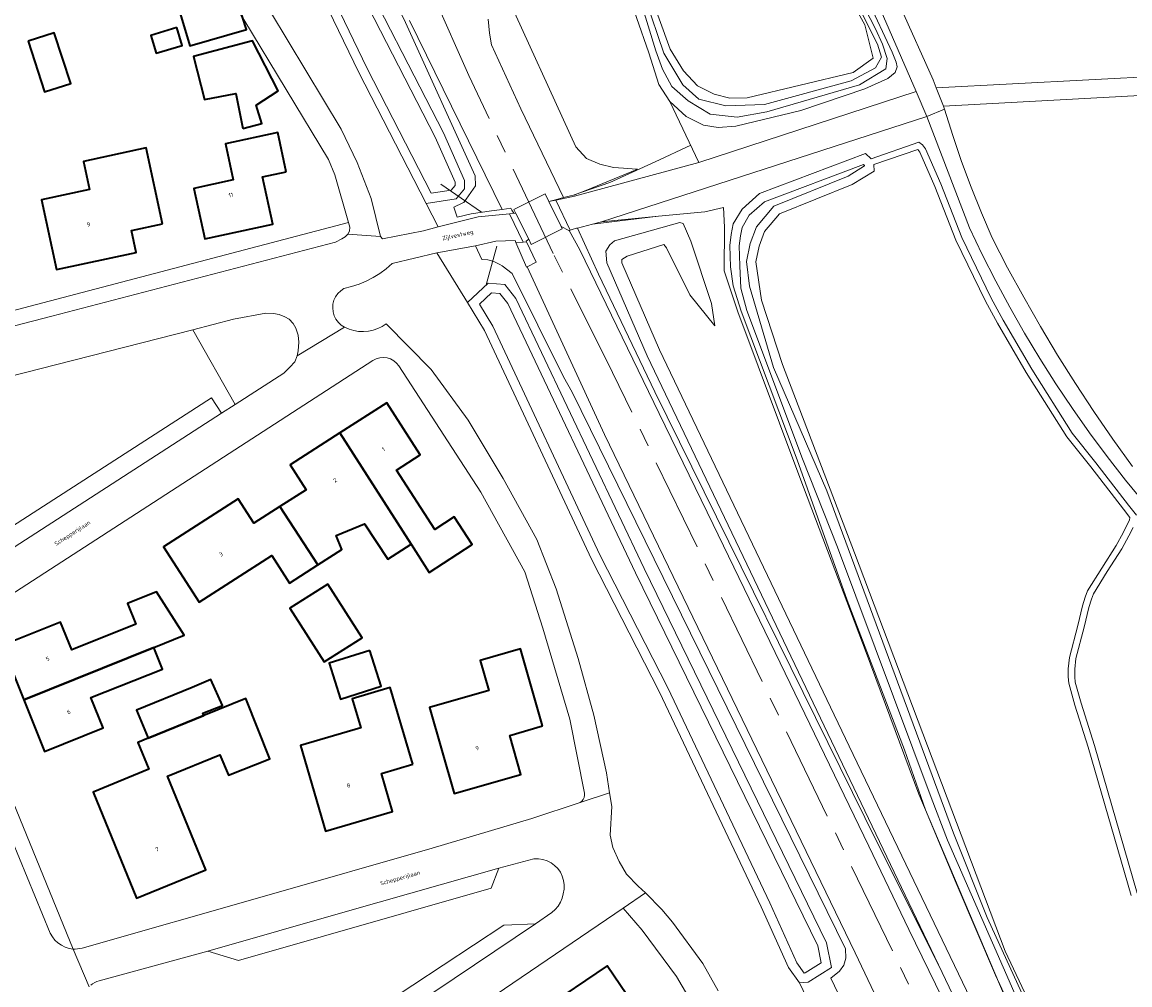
# Model space of a CAD drawing. Header units: metres. Extents: x 229229 to 231729, y 593167 to 595667.
# Tile 139 of 256: x 230529 to 230647, y 593843 to 593946. Entities that reach past the tile are written whole.
import ezdxf
from ezdxf.enums import TextEntityAlignment as Align

# ---------------------------------------------------------------- set-up
doc = ezdxf.new("R2010")
doc.units = ezdxf.units.M
doc.linetypes.add('AM-AS', pattern=[16, 10, -2, 2, -2])
for name, color, linetype, lineweight in [('B-WE-AM-AS_SPOOR-G', 10, 'AM-AS', 18), ('B-WE-GR-GRAS-GV', 60, 'Continuous', 13), ('B-WE-GR-GROENVOORZIENING-GV', 80, 'Continuous', 18), ('B-WE-GW-TALUD_KRUIN-G', 90, 'Continuous', 18), ('B-WE-IE-TERREINAFSCHEIDING_KUNSTMATIG_HEKWERK-G', 20, 'IE-TERREINAFSCHEIDING-KUNSTMATIG', 18), ('B-WE-OG-BEBOUWING-GV', 7, 'Continuous', 35), ('B-WE-OG-BEBOUWING-T18', 10, 'Continuous', 18), ('B-WE-OG-BEBOUWING_SCHUUR-GV', 7, 'Continuous', 35), ('B-WE-OG-TERREIN_ERF-GV', 7, 'Continuous', 18), ('B-WE-OG-TOPOGRAFIE-T18', 10, 'Continuous', 18), ('B-WE-OG-WATER-GV', 130, 'Continuous', 18), ('B-WE-OG-WATER_SLOOT-GV', 120, 'Continuous', 18), ('B-WE-VH-VERHARDING_GESLOTEN-GV', 252, 'Continuous', 18), ('B-WE-VH-VERHARDING_HALFVERHARDING-GV', 252, 'Continuous', 18), ('B-WE-VH-VERHARDING_OPEN-GV', 252, 'Continuous', 18)]:
    doc.layers.add(name, color=color, linetype=linetype, lineweight=lineweight)
doc.styles.add('NLCS-ISO-M250-T18', font='NLCS-ISO.ttf', dxfattribs={"height": 0.45})
doc.linetypes.add('IE-TERREINAFSCHEIDING-KUNSTMATIG', pattern='A,4,[82,NLCS.SHX,S=0.75,R=90,X=0,Y=0],4,-2', length=10)

msp = doc.modelspace()

# ---------------------------------------------------------------- linework, layer by layer
at = {"layer": 'B-WE-AM-AS_SPOOR-G'}
msp.add_lwpolyline([(230951.44, 593166.818), (230810.226, 593458.066), (230592.127, 593908.8), (230585.772, 593921.529), (230576.722, 593940.573), (230569.244, 593957.571), (230567.217, 593962.522), (230565.577, 593966.849), (230558.025, 593987.803)], dxfattribs=at)
at = {"layer": 'B-WE-GR-GRAS-GV'}
for points in [[(230561.135, 593964.259), (230569.95, 593946.252), (230577.408, 593929.855), (230577.44, 593928.758), (230576.209, 593927.004), (230576.086, 593926.948), (230575.117, 593926.503), (230575.475, 593925.439), (230576.984, 593925.788), (230579.147, 593926.085), (230580.314, 593926.245), (230570.387, 593946.466)], [(230578.812, 593946.599), (230578.956, 593945.107), (230579.174, 593943.853), (230582.319, 593937.028), (230586.869, 593927.513), (230588.066, 593927.827), (230589.866, 593928.534), (230594.104, 593930.27), (230594.793, 593930.552), (230594.687, 593930.559), (230593.298, 593930.653), (230592.236, 593930.725), (230590.754, 593931.106), (230589.338, 593931.716), (230588.178, 593932.954), (230580.3, 593950.253)], [(230691.251, 593940.745), (230627.55, 593937.297), (230627.642, 593936.984), (230628.519, 593934.176), (230629.469, 593931.392), (230630.492, 593928.633), (230631.586, 593925.902), (230632.752, 593923.201), (230634.401, 593920.009), (230636.117, 593916.853), (230637.899, 593913.734), (230639.746, 593910.653), (230641.658, 593907.611), (230643.633, 593904.611), (230645.671, 593901.652), (230647.771, 593898.738)], [(230641.449, 593826.354), (230633.109, 593844.311), (230633.105, 593844.321), (230628.905, 593854.147), (230625.597, 593862.001), (230624.884, 593863.695), (230619.271, 593878.835), (230612.144, 593897.565), (230605.533, 593915.284), (230604.065, 593919.669), (230604.094, 593924.37), (230603.984, 593926.461), (230602.01, 593925.993), (230597.035, 593925.529), (230590.935, 593924.91), (230589.965, 593924.685), (230588.357, 593924.257), (230590.616, 593919.315), (230596.658, 593906.726), (230620.422, 593858.506), (230626.985, 593845.404), (230595.834, 593910.6), (230591.506, 593920.545), (230591.39, 593921.779), (230591.833, 593922.445), (230592.327, 593922.892), (230599.319, 593924.856), (230599.691, 593924.731), (230600.51, 593922.87), (230602.721, 593916.177), (230603.077, 593913.778), (230600.404, 593917.113), (230597.892, 593922.135), (230597.619, 593922.502), (230593.691, 593921.259), (230593.12, 593920.9), (230593.112, 593920.536), (230597.15, 593911.239), (230617.447, 593868.821), (230633.455, 593835.467)], [(230666.596, 593765.96), (230644.807, 593812.611), (230633.455, 593835.467), (230617.447, 593868.821), (230597.15, 593911.239), (230593.112, 593920.536), (230593.12, 593920.9), (230593.691, 593921.259), (230597.619, 593922.502), (230597.892, 593922.135), (230600.404, 593917.113), (230603.077, 593913.778), (230602.721, 593916.177), (230600.51, 593922.87), (230599.691, 593924.731), (230599.319, 593924.856), (230592.327, 593922.892), (230591.833, 593922.445), (230591.39, 593921.779), (230591.506, 593920.545), (230595.834, 593910.6), (230626.985, 593845.404), (230681.976, 593730.313)], [(230681.976, 593730.313), (230626.985, 593845.404), (230620.422, 593858.506), (230596.658, 593906.726), (230590.616, 593919.315), (230588.357, 593924.257), (230588.275, 593924.235), (230587.779, 593924.103), (230587.565, 593924.02), (230587.481, 593923.988), (230588.601, 593921.935), (230597.1, 593904.408), (230602.875, 593892.528), (230610.07, 593877.717), (230619.554, 593858.104), (230623.837, 593849.217), (230628.813, 593838.954), (230635.954, 593824.052), (230644.115, 593807.311), (230655.179, 593784.426)], [(230621.489, 593839.487), (230618.075, 593846.689), (230591.251, 593902.155), (230582.976, 593920.115), (230582.913, 593920.083), (230581.78, 593922.699), (230581.684, 593922.92), (230579.619, 593922.852), (230577.458, 593922.367), (230578.143, 593920.905), (230578.786, 593920.872), (230579.427, 593920.675), (230580.046, 593920.355), (230580.315, 593920.216), (230581.367, 593919.379), (230586.852, 593908.352), (230587.798, 593906.697), (230617.063, 593847.131), (230617.082, 593846.147), (230616.884, 593845.391), (230616.419, 593844.732), (230615.46, 593844.01), (230618.535, 593837.559)]]:
    msp.add_lwpolyline(points, dxfattribs=at)
at = {"layer": 'B-WE-GR-GROENVOORZIENING-GV'}
for points in [[(230553.824, 593973.727), (230574.035, 593934.433), (230576.286, 593929.354), (230576.261, 593928.44), (230575.368, 593927.382), (230572.154, 593926.889), (230573.445, 593924.372), (230577.728, 593925.469), (230581.103, 593925.789), (230581.548, 593925.841), (230581.342, 593926.184), (230581.23, 593926.371), (230580.314, 593926.245), (230579.147, 593926.085), (230576.984, 593925.788), (230575.475, 593925.439), (230575.117, 593926.503), (230576.086, 593926.948), (230576.209, 593927.004), (230577.44, 593928.758), (230577.408, 593929.855), (230569.95, 593946.252), (230561.135, 593964.259)], [(230622.965, 593947.822), (230626.414, 593940.125), (230626.753, 593939.275), (230700.279, 593943.115), (230700.274, 593945.638), (230701.918, 593945.607), (230704.635, 593945.55), (230704.708, 593950.815)], [(230580.3, 593950.253), (230588.178, 593932.954), (230589.338, 593931.716), (230590.754, 593931.106), (230592.236, 593930.725), (230593.298, 593930.653), (230594.687, 593930.559), (230594.793, 593930.552), (230594.104, 593930.27), (230589.866, 593928.534), (230588.066, 593927.827), (230586.869, 593927.513), (230586.027, 593927.285), (230585.311, 593927.091), (230586.038, 593927.247), (230588.031, 593927.675), (230601.363, 593931.286), (230598.251, 593937.812), (230597.086, 593939.632), (230595.987, 593942.997), (230593.356, 593950.617)], [(230649.029, 593894.835), (230647.011, 593897.295), (230645.054, 593899.802), (230643.158, 593902.357), (230641.325, 593904.957), (230639.554, 593907.6), (230637.849, 593910.285), (230636.208, 593913.011), (230634.635, 593915.776), (230633.128, 593918.578), (230631.69, 593921.415), (230630.321, 593924.287), (230625.736, 593936.187), (230590.935, 593924.91), (230597.035, 593925.529), (230602.01, 593925.993), (230603.984, 593926.461), (230604.094, 593924.37), (230604.065, 593919.669), (230605.533, 593915.284), (230612.144, 593897.565), (230619.271, 593878.835), (230624.884, 593863.695), (230625.597, 593862.001), (230623.359, 593868.442), (230617.234, 593884.435), (230611.871, 593899.449), (230605.872, 593915.381), (230605.019, 593918.089), (230604.747, 593920.122), (230604.675, 593922.383), (230604.806, 593923.577), (230605.032, 593924.693), (230605.972, 593926.273), (230607.842, 593927.944), (230619.204, 593932.223), (230619.777, 593931.682), (230624.909, 593933.438), (230625.281, 593933.177), (230625.619, 593932.749), (230627.253, 593928.986), (230629.499, 593923.254), (230632.636, 593916.762), (230633.932, 593914.414), (230636.974, 593909.167), (230641.314, 593902.321), (230643.852, 593899.133), (230647.347, 593894.589), (230648.174, 593893.528)], [(230647.61, 593852.852), (230643.03, 593868.694), (230641.586, 593873.22), (230640.932, 593875.556), (230640.894, 593876.226), (230640.879, 593877.082), (230641.013, 593878.319), (230641.912, 593881.734), (230642.423, 593883.822), (230642.704, 593884.759), (230642.96, 593885.428), (230644.469, 593887.872), (230646.013, 593890.297), (230646.757, 593891.647), (230647.198, 593892.547), (230647.452, 593892.983), (230647.464, 593893.3), (230646.793, 593894.161), (230643.3, 593898.701), (230640.742, 593901.915), (230636.376, 593908.803), (230633.322, 593914.07), (230632.014, 593916.44), (230628.857, 593922.974), (230626.605, 593928.718), (230625.013, 593932.387), (230624.798, 593932.66), (230620.081, 593931.046), (230620.112, 593930.361), (230617.771, 593928.929), (230609.969, 593925.766), (230608.393, 593923.873), (230607.819, 593922.315), (230607.458, 593920.658), (230608.063, 593916.545), (230610.287, 593909.67), (230618.022, 593889.52), (230634.146, 593846.883), (230683.904, 593741.366)], [(230618.535, 593837.559), (230615.46, 593844.01), (230616.419, 593844.732), (230616.884, 593845.391), (230617.082, 593846.147), (230617.063, 593847.131), (230587.798, 593906.697), (230586.852, 593908.352), (230581.367, 593919.379), (230580.315, 593920.216), (230580.046, 593920.355), (230579.427, 593920.675), (230578.786, 593920.872), (230578.143, 593920.905), (230577.458, 593922.367), (230573.314, 593921.599), (230576.579, 593916.299), (230578.788, 593918.348), (230580.572, 593918.226), (230581.782, 593916.709), (230595.489, 593887.812), (230615.027, 593847.785), (230615.544, 593845.15), (230613.06, 593843.568), (230612.137, 593843.505), (230616.194, 593834.99)], [(230616.194, 593834.99), (230612.137, 593843.505), (230610.96, 593845.133), (230608.034, 593851.618), (230597.124, 593874.601), (230589.865, 593888.838), (230578.427, 593913.299), (230576.579, 593916.299), (230573.314, 593921.599), (230568.524, 593920.463), (230567.894, 593919.907), (230567.221, 593919.404), (230566.508, 593918.958), (230565.762, 593918.572), (230564.986, 593918.248), (230564.187, 593917.989), (230563.369, 593917.796), (230563.021, 593917.557), (230562.722, 593917.261), (230562.48, 593916.915), (230562.303, 593916.532), (230562.198, 593916.124), (230562.167, 593915.704), (230562.211, 593915.284), (230562.33, 593914.88), (230562.519, 593914.502), (230562.772, 593914.165), (230563.081, 593913.878), (230563.436, 593913.651), (230563.915, 593913.438), (230564.417, 593913.286), (230564.935, 593913.197), (230565.459, 593913.174), (230565.982, 593913.216), (230566.495, 593913.323), (230566.992, 593913.493), (230567.463, 593913.724), (230567.902, 593914.011), (230572.72, 593909.137), (230576.674, 593903.696), (230580.413, 593897.458), (230583.996, 593890.934), (230586.093, 593885.661), (230588.451, 593878.197), (230590.128, 593872.117), (230591.481, 593865.957), (230591.806, 593863.821), (230592.029, 593862.35), (230591.876, 593859.311), (230592.158, 593857.992), (230592.808, 593856.483), (230593.614, 593855.129), (230594.867, 593853.839), (230595.65, 593853.109), (230597.392, 593851.329), (230598.519, 593849.986), (230601.767, 593845.562), (230603.419, 593842.632)], [(230647.816, 593892.217), (230647.379, 593891.323), (230646.615, 593889.939), (230645.063, 593887.5), (230643.59, 593885.116), (230643.368, 593884.533), (230643.099, 593883.638), (230642.59, 593881.562), (230641.703, 593878.191), (230641.579, 593877.05), (230641.594, 593876.252), (230641.626, 593875.672), (230642.256, 593873.42), (230643.7, 593868.898), (230648.276, 593853.07)], [(230557.761, 593834.696), (230580.483, 593849.658), (230583.883, 593849.795), (230585.616, 593851.005), (230585.978, 593851.328), (230586.288, 593851.7), (230586.54, 593852.114), (230586.728, 593852.561), (230586.848, 593853.031), (230586.935, 593853.499), (230586.946, 593853.976), (230586.88, 593854.448), (230586.74, 593854.903), (230586.529, 593855.33), (230586.252, 593855.718), (230585.917, 593856.056), (230585.532, 593856.336), (230585.107, 593856.551), (230584.653, 593856.696), (230584.181, 593856.766), (230583.705, 593856.759), (230579.949, 593855.752), (230579.112, 593853.64), (230552.086, 593845.89), (230548.821, 593846.881), (230537.161, 593843.722), (230536.922, 593843.635), (230536.694, 593843.523), (230536.479, 593843.387), (230536.279, 593843.229)]]:
    msp.add_lwpolyline(points, dxfattribs=at)
for points in [[(230591.601, 593960.608), (230594.625, 593953.561), (230598.284, 593943.4), (230599.7, 593941.097), (230601.219, 593939.473), (230602.986, 593938.577), (230604.654, 593938.147), (230606.511, 593938.196), (230617.861, 593940.913), (230620.02, 593942.434), (230619.103, 593945.988), (230613.68, 593955.808), (230610.658, 593956.887), (230608.427, 593957.564), (230604.225, 593959.568), (230600.683, 593961.534), (230598.624, 593962.24), (230596.847, 593962.276), (230593.832, 593961.536)], [(230601.363, 593931.286), (230624.624, 593938.866), (230621.116, 593946.883), (230616.766, 593956.381), (230615.608, 593956.166), (230619.445, 593948.695), (230622.057, 593943.08), (230622.47, 593942.004), (230622.59, 593941.514), (230622.363, 593940.902), (230621.565, 593940.251), (230619.108, 593939.147), (230612.267, 593936.843), (230605.301, 593935.148), (230603.425, 593935.003), (230601.855, 593935.25), (230600.008, 593936.207), (230598.251, 593937.812)], [(230551.726, 593905.382), (230556.943, 593908.743), (230557.566, 593909.374), (230558.106, 593909.954), (230558.366, 593910.57), (230558.476, 593911.122), (230558.55, 593912.058), (230558.476, 593912.787), (230558.231, 593913.558), (230557.934, 593914.044), (230557.496, 593914.495), (230557.039, 593914.759), (230556.446, 593915.001), (230555.84, 593915.128), (230555.016, 593915.15), (230551.558, 593914.495), (230547.189, 593913.372)], [(230513.507, 593904.882), (230513.717, 593903.312), (230513.222, 593903.18), (230512.715, 593902.974), (230512.356, 593902.734), (230512.184, 593902.446), (230512.141, 593902.104), (230512.195, 593901.676), (230512.324, 593901.297), (230512.481, 593900.943), (230519.181, 593884.57), (230525.104, 593888.236), (230524.039, 593889.889), (230549.194, 593906.091), (230550.259, 593904.437), (230551.726, 593905.382), (230547.189, 593913.372), (230534.474, 593910.104), (230514.854, 593905.138)]]:
    msp.add_lwpolyline(points, close=True, dxfattribs=at)
at = {"layer": 'B-WE-GW-TALUD_KRUIN-G'}
msp.add_lwpolyline([(230603.077, 593913.778), (230602.721, 593916.177), (230600.51, 593922.87), (230599.691, 593924.731), (230599.319, 593924.856), (230592.327, 593922.892), (230591.833, 593922.445), (230591.39, 593921.779), (230591.506, 593920.545), (230595.834, 593910.6), (230626.985, 593845.404), (230681.976, 593730.313), (230761.22, 593567.578)], dxfattribs=at)
at = {"layer": 'B-WE-IE-TERREINAFSCHEIDING_KUNSTMATIG_HEKWERK-G'}
for points in [[(230588.025, 593927.812), (230591.839, 593929.138), (230596.68, 593931.331), (230600.483, 593933.132)], [(230578.101, 593925.941), (230573.736, 593928.969)], [(230770.494, 593556.878), (230771.016, 593557.711), (230766.434, 593566.315), (230760.916, 593578.002), (230738.462, 593623.497), (230707.07, 593688.44), (230696.196, 593710.695), (230655.366, 593795.529), (230640.441, 593827.835), (230634.124, 593841.936), (230624.884, 593863.695), (230619.271, 593878.835), (230612.144, 593897.565), (230605.533, 593915.284), (230604.065, 593919.669), (230604.094, 593924.37), (230603.984, 593926.461), (230602.01, 593925.993), (230597.035, 593925.529)], [(230597.035, 593925.529), (230589.965, 593924.685)], [(230579.741, 593922.326), (230578.605, 593918.178)]]:
    msp.add_lwpolyline(points, dxfattribs=at)
at = {"layer": 'B-WE-OG-BEBOUWING-GV'}
for points in [[(230550.371, 593950.614), (230548.306, 593949.947), (230547.613, 593952.16), (230544.651, 593951.189), (230546.864, 593943.767), (230552.93, 593945.493), (230552.465, 593946.921)], [(230529.576, 593944.26), (230531.333, 593938.834), (230534.13, 593939.739), (230532.374, 593945.165)], [(230552.554, 593934.917), (230554.587, 593935.433), (230553.964, 593937.396), (230556.326, 593938.942), (230553.597, 593944.305), (230547.282, 593942.615), (230548.452, 593938.014), (230551.803, 593938.661)], [(230557.201, 593930.279), (230556.293, 593934.474), (230550.686, 593933.259), (230551.519, 593929.414), (230547.303, 593928.5), (230548.474, 593923.096), (230555.756, 593924.673), (230554.66, 593929.729)], [(230543.959, 593924.708), (230542.204, 593932.845), (230535.484, 593931.395), (230536.135, 593928.376), (230531.017, 593927.272), (230532.624, 593919.822), (230541.124, 593921.656), (230540.621, 593923.989)], [(230562.931, 593902.346), (230570.561, 593890.435), (230572.501, 593887.407), (230577.098, 593890.402), (230575.181, 593893.345), (230573.112, 593891.997), (230568.979, 593898.339), (230571.541, 593899.981), (230567.961, 593905.569)], [(230560.585, 593888.218), (230563.141, 593889.856), (230562.533, 593891.345), (230565.588, 593892.621), (230568.07, 593888.813), (230570.561, 593890.435), (230562.931, 593902.346), (230557.61, 593898.937), (230559.323, 593896.264), (230556.494, 593894.452)], [(230556.494, 593894.452), (230553.723, 593892.676), (230552.052, 593895.283), (230544.062, 593890.164), (230547.875, 593884.213), (230555.669, 593889.207), (230557.549, 593886.273), (230560.585, 593888.218)], [(230561.65, 593886.17), (230557.592, 593883.573), (230561.267, 593877.83), (230565.325, 593880.427)], [(230529.11, 593873.761), (230543.021, 593879.372), (230543.013, 593879.393), (230546.269, 593880.682), (230543.325, 593885.327), (230540.217, 593884.098), (230541.09, 593881.887), (230534.242, 593879.117), (230533.048, 593882.101), (230526.777, 593879.59)], [(230529.11, 593873.761), (230531.315, 593868.253), (230537.586, 593870.763), (230536.28, 593874.024), (230543.939, 593877.056), (230543.021, 593879.372)], [(230566.139, 593879.069), (230561.796, 593877.7), (230563.006, 593873.861), (230567.349, 593875.23)], [(230584.637, 593870.98), (230582.275, 593879.233), (230577.963, 593877.998), (230578.887, 593874.771), (230572.52, 593872.948), (230575.154, 593863.746), (230582.306, 593865.794), (230581.11, 593869.97)], [(230547.135, 593875.106), (230541.184, 593872.663), (230542.417, 593869.66), (230548.37, 593872.098), (230548.261, 593872.363), (230550.386, 593873.181), (230549.141, 593875.967)], [(230570.754, 593866.889), (230568.334, 593875.087), (230564.267, 593873.894), (230565.18, 593870.785), (230558.706, 593868.886), (230561.393, 593859.731), (230568.58, 593861.84), (230567.388, 593865.901)], [(230548.37, 593872.098), (230542.417, 593869.66), (230541.313, 593869.208), (230542.486, 593866.352), (230536.52, 593863.904), (230541.178, 593852.554), (230548.599, 593855.6), (230544.494, 593865.601), (230550.093, 593867.899), (230550.999, 593865.72), (230555.428, 593867.461), (230552.886, 593873.926)], [(230590.905, 593835.873), (230592.293, 593833.933), (230594.679, 593835.495), (230597.102, 593837.099), (230591.545, 593845.313), (230586.919, 593842.183), (230591.093, 593836)]]:
    msp.add_lwpolyline(points, close=True, dxfattribs=at)
at = {"layer": 'B-WE-OG-BEBOUWING_SCHUUR-GV'}
msp.add_lwpolyline([(230545.484, 593945.703), (230542.697, 593944.869), (230543.268, 593942.961), (230546.055, 593943.795)], close=True, dxfattribs=at)
at = {"layer": 'B-WE-OG-TERREIN_ERF-GV'}
for points in [[(230553.612, 593950.559), (230563.09, 593934.841), (230564.8, 593931.282), (230566.281, 593927.437), (230567.269, 593923.363), (230567.487, 593923.096), (230571.891, 593923.974), (230573.445, 593924.372), (230572.154, 593926.889), (230564.969, 593940.9), (230555.776, 593959.946)], [(230552.465, 593946.921), (230552.93, 593945.493), (230546.864, 593943.767), (230544.651, 593951.189)], [(230513.722, 593911.707), (230544.457, 593919.754), (230563.847, 593924.856), (230562.379, 593929.942), (230561.725, 593931.591), (230552.672, 593946.557)], [(230520.81, 593880.303), (230534.41, 593847.113), (230534.624, 593847.094), (230535.363, 593847.197), (230554.866, 593852.752), (230572.829, 593857.913), (230583.492, 593861.083), (230588.651, 593862.782), (230588.838, 593862.926), (230588.984, 593863.111), (230589.08, 593863.327), (230589.122, 593863.559), (230589.106, 593863.794), (230587.535, 593871.722), (230584.653, 593881.455), (230582.716, 593887.467), (230578.031, 593895.999), (230569.245, 593909.499), (230568.999, 593909.805), (230568.699, 593910.058), (230568.354, 593910.247), (230567.98, 593910.365), (230567.589, 593910.408), (230567.198, 593910.373), (230566.821, 593910.263), (230566.473, 593910.081), (230521.42, 593880.939)], [(230602.257, 593838.571), (230598.97, 593844.179), (230595.283, 593849.141), (230593.259, 593851.485), (230546.124, 593819.468)]]:
    msp.add_lwpolyline(points, dxfattribs=at)
for points in [[(230529.576, 593944.26), (230532.374, 593945.165), (230534.13, 593939.739), (230531.333, 593938.834)], [(230547.282, 593942.615), (230553.597, 593944.305), (230556.326, 593938.942), (230553.964, 593937.396), (230554.587, 593935.433), (230552.554, 593934.917), (230551.803, 593938.661), (230548.452, 593938.014)], [(230551.519, 593929.414), (230550.686, 593933.259), (230556.293, 593934.474), (230557.201, 593930.279), (230554.66, 593929.729), (230555.756, 593924.673), (230548.474, 593923.096), (230547.303, 593928.5)], [(230535.484, 593931.395), (230542.204, 593932.845), (230543.959, 593924.708), (230540.621, 593923.989), (230541.124, 593921.656), (230532.624, 593919.822), (230531.017, 593927.272), (230536.135, 593928.376)], [(230547.875, 593884.213), (230544.062, 593890.164), (230552.052, 593895.283), (230553.723, 593892.676), (230556.494, 593894.452), (230559.323, 593896.264), (230557.61, 593898.937), (230562.931, 593902.346), (230567.961, 593905.569), (230571.541, 593899.981), (230568.979, 593898.339), (230573.112, 593891.997), (230575.181, 593893.345), (230577.098, 593890.402), (230572.501, 593887.407), (230570.561, 593890.435), (230568.07, 593888.813), (230565.588, 593892.621), (230562.533, 593891.345), (230563.141, 593889.856), (230560.585, 593888.218), (230557.549, 593886.273), (230555.669, 593889.207)], [(230557.592, 593883.573), (230561.65, 593886.17), (230565.325, 593880.427), (230561.267, 593877.83)], [(230543.021, 593879.372), (230543.939, 593877.056), (230536.28, 593874.024), (230537.586, 593870.763), (230531.315, 593868.253), (230529.11, 593873.761), (230526.777, 593879.59), (230533.048, 593882.101), (230534.242, 593879.117), (230541.09, 593881.887), (230540.217, 593884.098), (230543.325, 593885.327), (230546.269, 593880.682), (230543.013, 593879.393)], [(230561.796, 593877.7), (230566.139, 593879.069), (230567.349, 593875.23), (230563.006, 593873.861)], [(230572.52, 593872.948), (230578.887, 593874.771), (230577.963, 593877.998), (230582.275, 593879.233), (230584.637, 593870.98), (230581.11, 593869.97), (230582.306, 593865.794), (230575.154, 593863.746)], [(230555.428, 593867.461), (230550.999, 593865.72), (230550.093, 593867.899), (230544.494, 593865.601), (230548.599, 593855.6), (230541.178, 593852.554), (230536.52, 593863.904), (230542.486, 593866.352), (230541.313, 593869.208), (230542.417, 593869.66), (230541.184, 593872.663), (230547.135, 593875.106), (230549.141, 593875.967), (230550.386, 593873.181), (230548.261, 593872.363), (230548.37, 593872.098), (230552.886, 593873.926)], [(230565.18, 593870.785), (230564.267, 593873.894), (230568.334, 593875.087), (230570.754, 593866.889), (230567.388, 593865.901), (230568.58, 593861.84), (230561.393, 593859.731), (230558.706, 593868.886)], [(230577.402, 593835.743), (230582.009, 593838.86), (230586.919, 593842.183), (230591.545, 593845.313), (230597.102, 593837.099), (230594.679, 593835.495), (230592.293, 593833.933), (230590.905, 593835.873), (230586.381, 593832.812), (230587.912, 593830.448), (230585.949, 593829.184), (230584.394, 593831.468), (230581.549, 593829.542), (230581.451, 593829.476), (230582.907, 593827.496), (230578.245, 593824.372), (230573.326, 593821.075), (230571.94, 593823.04), (230567.76, 593829.218), (230572.729, 593832.581)]]:
    msp.add_lwpolyline(points, close=True, dxfattribs=at)
at = {"layer": 'B-WE-OG-WATER-GV'}
for points in [[(230572.715, 593927.987), (230574.846, 593928.314), (230575.271, 593928.817), (230575.28, 593929.155), (230573.132, 593934.001), (230552.933, 593973.273), (230543.598, 593991.739), (230532.409, 594016.591), (230519.651, 594051.136), (230518.608, 594051.13), (230517.957, 594050.704), (230517.796, 594050.095), (230517.907, 594049.725), (230525.037, 594030.479), (230535.693, 594002.935), (230541.707, 593990.363), (230546.987, 593979.55), (230556.673, 593960.389), (230565.864, 593941.346)], [(230577.861, 593916.124), (230579.309, 593913.775), (230590.764, 593889.277), (230598.021, 593875.043), (230608.942, 593852.038), (230611.83, 593845.637), (230612.622, 593844.54), (230612.738, 593844.548), (230614.431, 593845.627), (230614.071, 593847.464), (230594.588, 593887.378), (230580.928, 593916.176), (230580.065, 593917.258), (230579.151, 593917.321)]]:
    msp.add_lwpolyline(points, close=True, dxfattribs=at)
for points in [[(230595.104, 593948.581), (230596.756, 593943.229), (230597.46, 593941.243), (230598.469, 593939.418), (230600.224, 593937.87), (230602.577, 593936.441), (230605.462, 593936.133), (230608.628, 593936.693), (230618.544, 593939.58), (230621.373, 593941.289), (230621.513, 593942.41), (230621.009, 593943.951), (230620.245, 593945.592), (230615.231, 593955.344)], [(230615.203, 593954.475), (230620.469, 593943.938), (230620.917, 593942.537), (230620.273, 593941.388), (230617.64, 593940.015), (230608.396, 593937.465), (230604.223, 593937.353), (230601.365, 593938.053), (230599.629, 593939.567), (230597.612, 593942.957), (230595.651, 593948.786)], [(230646.129, 593820.147), (230632.213, 593850.469), (230628.6, 593859.521), (230615.033, 593896.132), (230609.344, 593909.337), (230606.782, 593918.056), (230606.442, 593920.693), (230606.857, 593922.596), (230607.514, 593924.38), (230609.361, 593926.599), (230617.319, 593929.825), (230619.086, 593930.906), (230619.084, 593930.961), (230618.972, 593931.067), (230608.369, 593927.074), (230606.753, 593925.63), (230605.978, 593924.328), (230605.795, 593923.423), (230605.677, 593922.344), (230605.745, 593920.204), (230605.858, 593917.827), (230606.471, 593915.429), (230612.435, 593899.551), (230616.175, 593890.126), (230626.209, 593863.311), (230627.974, 593858.772), (230636.47, 593839.407)]]:
    msp.add_lwpolyline(points, dxfattribs=at)
at = {"layer": 'B-WE-OG-WATER_SLOOT-GV'}
for points in [[(230572.154, 593926.889), (230575.368, 593927.382), (230576.261, 593928.44), (230576.286, 593929.354), (230574.035, 593934.433), (230553.824, 593973.727), (230544.501, 593992.17), (230533.335, 594016.97), (230520.346, 594052.14), (230518.307, 594052.128), (230517.088, 594051.331), (230516.757, 594050.077), (230516.858, 594049.742), (230516.959, 594049.407), (230524.102, 594030.125), (230534.774, 594002.538), (230540.807, 593989.928), (230546.091, 593979.105), (230555.776, 593959.946), (230564.969, 593940.9)], [(230572.715, 593927.987), (230565.864, 593941.346), (230556.673, 593960.389), (230546.987, 593979.55), (230541.707, 593990.363), (230535.693, 594002.935), (230525.037, 594030.479), (230517.907, 594049.725), (230517.796, 594050.095), (230517.957, 594050.704), (230518.608, 594051.13), (230519.651, 594051.136), (230532.409, 594016.591), (230543.598, 593991.739), (230552.933, 593973.273), (230573.132, 593934.001), (230575.28, 593929.155), (230575.271, 593928.817), (230574.846, 593928.314)], [(230612.137, 593843.505), (230613.06, 593843.568), (230615.544, 593845.15), (230615.027, 593847.785), (230595.489, 593887.812), (230581.782, 593916.709), (230580.572, 593918.226), (230578.788, 593918.348), (230576.579, 593916.299), (230578.427, 593913.299), (230589.865, 593888.838), (230597.124, 593874.601), (230608.034, 593851.618), (230610.96, 593845.133)], [(230577.861, 593916.124), (230579.151, 593917.321), (230580.065, 593917.258), (230580.928, 593916.176), (230594.588, 593887.378), (230614.071, 593847.464), (230614.431, 593845.627), (230612.738, 593844.548), (230612.622, 593844.54), (230611.83, 593845.637), (230608.942, 593852.038), (230598.021, 593875.043), (230590.764, 593889.277), (230579.309, 593913.775)]]:
    msp.add_lwpolyline(points, close=True, dxfattribs=at)
for points in [[(230613.68, 593955.808), (230619.103, 593945.988), (230620.02, 593942.434), (230617.861, 593940.913), (230606.511, 593938.196), (230604.654, 593938.147), (230602.986, 593938.577), (230601.219, 593939.473), (230599.7, 593941.097), (230598.284, 593943.4), (230594.625, 593953.561)], [(230615.231, 593955.344), (230620.245, 593945.592), (230621.009, 593943.951), (230621.513, 593942.41), (230621.373, 593941.289), (230618.544, 593939.58), (230608.628, 593936.693), (230605.462, 593936.133), (230602.577, 593936.441), (230600.224, 593937.87), (230598.469, 593939.418), (230597.46, 593941.243), (230596.756, 593943.229), (230595.104, 593948.581)], [(230595.651, 593948.786), (230597.612, 593942.957), (230599.629, 593939.567), (230601.365, 593938.053), (230604.223, 593937.353), (230608.396, 593937.465), (230617.64, 593940.015), (230620.273, 593941.388), (230620.917, 593942.537), (230620.469, 593943.938), (230615.203, 593954.475)], [(230593.356, 593950.617), (230595.987, 593942.997), (230597.086, 593939.632), (230598.251, 593937.812), (230600.008, 593936.207), (230601.855, 593935.25), (230603.425, 593935.003), (230605.301, 593935.148), (230612.267, 593936.843), (230619.108, 593939.147), (230621.565, 593940.251), (230622.363, 593940.902), (230622.59, 593941.514), (230622.47, 593942.004), (230622.057, 593943.08), (230619.445, 593948.695)], [(230648.174, 593893.528), (230647.347, 593894.589), (230643.852, 593899.133), (230641.314, 593902.321), (230636.974, 593909.167), (230633.932, 593914.414), (230632.636, 593916.762), (230629.499, 593923.254), (230627.253, 593928.986), (230625.619, 593932.749), (230625.281, 593933.177), (230624.909, 593933.438), (230619.777, 593931.682), (230619.204, 593932.223), (230607.842, 593927.944), (230605.972, 593926.273), (230605.032, 593924.693), (230604.806, 593923.577), (230604.675, 593922.383), (230604.747, 593920.122), (230605.019, 593918.089), (230605.872, 593915.381), (230611.871, 593899.449), (230617.234, 593884.435), (230623.359, 593868.442), (230625.597, 593862.001), (230628.905, 593854.147), (230633.105, 593844.321), (230633.109, 593844.311), (230641.449, 593826.354)], [(230683.904, 593741.366), (230634.146, 593846.883), (230618.022, 593889.52), (230610.287, 593909.67), (230608.063, 593916.545), (230607.458, 593920.658), (230607.819, 593922.315), (230608.393, 593923.873), (230609.969, 593925.766), (230617.771, 593928.929), (230620.112, 593930.361), (230620.081, 593931.046), (230624.798, 593932.66), (230625.013, 593932.387), (230626.605, 593928.718), (230628.857, 593922.974), (230632.014, 593916.44), (230633.322, 593914.07), (230636.376, 593908.803), (230640.742, 593901.915), (230643.3, 593898.701), (230646.793, 593894.161), (230647.464, 593893.3), (230647.452, 593892.983), (230647.198, 593892.547), (230646.757, 593891.647), (230646.013, 593890.297), (230644.469, 593887.872), (230642.96, 593885.428), (230642.704, 593884.759), (230642.423, 593883.822), (230641.912, 593881.734), (230641.013, 593878.319), (230640.879, 593877.082), (230640.894, 593876.226), (230640.932, 593875.556), (230641.586, 593873.22), (230643.03, 593868.694), (230647.61, 593852.852)], [(230636.47, 593839.407), (230627.974, 593858.772), (230626.209, 593863.311), (230616.175, 593890.126), (230612.435, 593899.551), (230606.471, 593915.429), (230605.858, 593917.827), (230605.745, 593920.204), (230605.677, 593922.344), (230605.795, 593923.423), (230605.978, 593924.328), (230606.753, 593925.63), (230608.369, 593927.074), (230618.972, 593931.067), (230619.084, 593930.961), (230619.086, 593930.906), (230617.319, 593929.825), (230609.361, 593926.599), (230607.514, 593924.38), (230606.857, 593922.596), (230606.442, 593920.693), (230606.782, 593918.056), (230609.344, 593909.337), (230615.033, 593896.132), (230628.6, 593859.521), (230632.213, 593850.469), (230646.129, 593820.147)], [(230648.276, 593853.07), (230643.7, 593868.898), (230642.256, 593873.42), (230641.626, 593875.672), (230641.594, 593876.252), (230641.579, 593877.05), (230641.703, 593878.191), (230642.59, 593881.562), (230643.099, 593883.638), (230643.368, 593884.533), (230643.59, 593885.116), (230645.063, 593887.5), (230646.615, 593889.939), (230647.379, 593891.323), (230647.816, 593892.217)]]:
    msp.add_lwpolyline(points, dxfattribs=at)
at = {"layer": 'B-WE-VH-VERHARDING_GESLOTEN-GV'}
msp.add_lwpolyline([(230647.771, 593898.738), (230645.671, 593901.652), (230643.633, 593904.611), (230641.658, 593907.611), (230639.746, 593910.653), (230637.899, 593913.734), (230636.117, 593916.853), (230634.401, 593920.009), (230632.752, 593923.201), (230631.586, 593925.902), (230630.492, 593928.633), (230629.469, 593931.392), (230628.519, 593934.176), (230627.642, 593936.984), (230625.736, 593936.187), (230630.321, 593924.287), (230631.69, 593921.415), (230633.128, 593918.578), (230634.635, 593915.776), (230636.208, 593913.011), (230637.849, 593910.285), (230639.554, 593907.6), (230641.325, 593904.957), (230643.158, 593902.357), (230645.054, 593899.802), (230647.011, 593897.295), (230649.029, 593894.835)], dxfattribs=at)
for points in [[(230584.916, 593927.911), (230581.564, 593926.252), (230581.781, 593925.813), (230583.144, 593923.056), (230583.425, 593922.488), (230583.555, 593922.564), (230586.722, 593924.168), (230586.603, 593924.415), (230585.311, 593927.091)], [(230582.897, 593922.78), (230582.543, 593922.754), (230581.78, 593922.699), (230582.913, 593920.083), (230582.976, 593920.115), (230583.932, 593920.596)]]:
    msp.add_lwpolyline(points, close=True, dxfattribs=at)
at = {"layer": 'B-WE-VH-VERHARDING_HALFVERHARDING-GV'}
for points in [[(230570.387, 593946.466), (230580.314, 593926.245), (230581.23, 593926.371), (230581.342, 593926.184), (230581.548, 593925.841), (230581.781, 593925.813), (230581.564, 593926.252), (230584.916, 593927.911), (230585.311, 593927.091), (230586.027, 593927.285), (230586.869, 593927.513), (230582.319, 593937.028), (230579.174, 593943.853), (230578.956, 593945.107), (230578.812, 593946.599)], [(230628.813, 593838.954), (230623.837, 593849.217), (230619.554, 593858.104), (230610.07, 593877.717), (230602.875, 593892.528), (230597.1, 593904.408), (230588.601, 593921.935), (230587.481, 593923.988), (230587.438, 593924.009), (230586.603, 593924.415), (230586.722, 593924.168), (230583.555, 593922.564), (230583.425, 593922.488), (230583.144, 593923.056), (230582.861, 593922.856), (230582.897, 593922.78), (230583.932, 593920.596), (230582.976, 593920.115), (230591.251, 593902.155), (230618.075, 593846.689), (230621.489, 593839.487)]]:
    msp.add_lwpolyline(points, dxfattribs=at)
at = {"layer": 'B-WE-VH-VERHARDING_OPEN-GV'}
for points in [[(230563.847, 593924.856), (230563.997, 593924.335), (230563.955, 593923.928), (230563.793, 593923.62), (230567.269, 593923.363), (230566.281, 593927.437), (230564.8, 593931.282), (230563.09, 593934.841), (230553.612, 593950.559), (230547.459, 593961.308), (230543.829, 593967.144), (230539.971, 593965.894), (230540.379, 593965.836), (230540.988, 593965.686), (230541.582, 593965.424), (230542.325, 593964.804), (230550.371, 593950.614), (230552.465, 593946.921), (230552.672, 593946.557), (230561.725, 593931.591), (230562.379, 593929.942)], [(230626.753, 593939.275), (230627.55, 593937.297), (230691.251, 593940.745), (230704.631, 593941.469), (230704.635, 593945.55), (230701.918, 593945.607), (230700.274, 593945.638), (230700.279, 593943.115)], [(230588.357, 593924.257), (230589.965, 593924.685), (230590.935, 593924.91), (230625.736, 593936.187), (230624.624, 593938.866), (230601.363, 593931.286), (230588.031, 593927.675), (230586.038, 593927.247), (230587.565, 593924.02), (230587.779, 593924.103), (230588.275, 593924.235)], [(230585.311, 593927.091), (230586.603, 593924.415), (230587.438, 593924.009), (230587.481, 593923.988), (230587.565, 593924.02), (230586.038, 593927.247)], [(230581.781, 593925.813), (230581.548, 593925.841), (230581.103, 593925.789), (230582.543, 593922.754), (230582.897, 593922.78), (230582.861, 593922.856), (230583.144, 593923.056)], [(230550.259, 593904.437), (230549.194, 593906.091), (230524.039, 593889.889), (230525.104, 593888.236)], [(230520.81, 593880.303), (230520.567, 593879.838), (230520.382, 593879.347), (230520.259, 593878.836), (230520.198, 593878.315), (230520.2, 593877.79), (230520.266, 593877.27), (230520.395, 593876.761), (230531.94, 593848.813), (230532.164, 593848.425), (230532.442, 593848.074), (230532.769, 593847.768), (230533.138, 593847.515), (230533.541, 593847.318), (230533.968, 593847.183), (230534.41, 593847.113)], [(230579.949, 593855.752), (230564.002, 593851.218), (230548.821, 593846.881), (230552.086, 593845.89), (230579.112, 593853.64)], [(230555.575, 593830.809), (230583.883, 593849.795), (230580.483, 593849.658), (230557.761, 593834.696)]]:
    msp.add_lwpolyline(points, close=True, dxfattribs=at)
for points in [[(230621.116, 593946.883), (230624.624, 593938.866), (230625.736, 593936.187), (230627.642, 593936.984), (230627.55, 593937.297), (230626.753, 593939.275), (230626.414, 593940.125), (230622.965, 593947.822)], [(230514.019, 593910.151), (230532.094, 593914.828), (230562.455, 593922.765), (230563.134, 593923.107), (230563.497, 593923.313), (230563.793, 593923.62), (230563.955, 593923.928), (230563.997, 593924.335), (230563.847, 593924.856), (230544.457, 593919.754), (230513.722, 593911.707)], [(230514.854, 593905.138), (230534.474, 593910.104), (230547.189, 593913.372), (230551.558, 593914.495), (230555.016, 593915.15), (230555.84, 593915.128), (230556.446, 593915.001), (230557.039, 593914.759), (230557.496, 593914.495), (230557.934, 593914.044), (230558.231, 593913.558), (230558.476, 593912.787), (230558.55, 593912.058), (230558.476, 593911.122), (230558.366, 593910.57), (230563.436, 593913.651), (230563.081, 593913.878), (230562.772, 593914.165), (230562.519, 593914.502), (230562.33, 593914.88), (230562.211, 593915.284), (230562.167, 593915.704), (230562.198, 593916.124), (230562.303, 593916.532), (230562.48, 593916.915), (230562.722, 593917.261), (230563.021, 593917.557), (230563.369, 593917.796), (230564.187, 593917.989), (230564.986, 593918.248), (230565.762, 593918.572), (230566.508, 593918.958), (230567.221, 593919.404), (230567.894, 593919.907), (230568.524, 593920.463), (230573.314, 593921.599), (230577.458, 593922.367), (230579.619, 593922.852), (230581.684, 593922.92), (230581.78, 593922.699), (230582.543, 593922.754), (230581.103, 593925.789), (230577.728, 593925.469), (230573.445, 593924.372), (230571.891, 593923.974), (230567.487, 593923.096), (230567.269, 593923.363), (230563.793, 593923.62), (230563.497, 593923.313), (230563.134, 593923.107), (230562.455, 593922.765), (230532.094, 593914.828), (230514.019, 593910.151)], [(230521.42, 593880.939), (230566.473, 593910.081), (230566.821, 593910.263), (230567.198, 593910.373), (230567.589, 593910.408), (230567.98, 593910.365), (230568.354, 593910.247), (230568.699, 593910.058), (230568.999, 593909.805), (230569.245, 593909.499), (230578.031, 593895.999), (230582.716, 593887.467), (230584.653, 593881.455), (230587.535, 593871.722), (230589.106, 593863.794), (230589.122, 593863.559), (230589.08, 593863.327), (230588.984, 593863.111), (230588.838, 593862.926), (230588.651, 593862.782), (230591.806, 593863.821), (230591.481, 593865.957), (230590.128, 593872.117), (230588.451, 593878.197), (230586.093, 593885.661), (230583.996, 593890.934), (230580.413, 593897.458), (230576.674, 593903.696), (230572.72, 593909.137), (230567.902, 593914.011), (230567.463, 593913.724), (230566.992, 593913.493), (230566.495, 593913.323), (230565.982, 593913.216), (230565.459, 593913.174), (230564.935, 593913.197), (230564.417, 593913.286), (230563.915, 593913.438), (230563.436, 593913.651), (230558.366, 593910.57), (230558.106, 593909.954), (230557.566, 593909.374), (230556.943, 593908.743), (230551.726, 593905.382), (230550.259, 593904.437), (230525.104, 593888.236)], [(230536.098, 593843.051), (230534.41, 593847.113), (230533.968, 593847.183), (230533.541, 593847.318), (230533.138, 593847.515), (230532.769, 593847.768), (230532.442, 593848.074), (230532.164, 593848.425), (230531.94, 593848.813), (230520.395, 593876.761)], [(230546.124, 593819.468), (230593.259, 593851.485), (230595.65, 593853.109), (230594.867, 593853.839), (230593.614, 593855.129), (230592.808, 593856.483), (230592.158, 593857.992), (230591.876, 593859.311), (230592.029, 593862.35), (230591.806, 593863.821), (230588.651, 593862.782), (230583.492, 593861.083), (230572.829, 593857.913), (230554.866, 593852.752), (230535.363, 593847.197), (230534.624, 593847.094), (230534.41, 593847.113), (230536.098, 593843.051)], [(230536.279, 593843.229), (230536.479, 593843.387), (230536.694, 593843.523), (230536.922, 593843.635), (230537.161, 593843.722), (230548.821, 593846.881), (230564.002, 593851.218), (230579.949, 593855.752), (230583.705, 593856.759), (230584.181, 593856.766), (230584.653, 593856.696), (230585.107, 593856.551), (230585.532, 593856.336), (230585.917, 593856.056), (230586.252, 593855.718), (230586.529, 593855.33), (230586.74, 593854.903), (230586.88, 593854.448), (230586.946, 593853.976), (230586.935, 593853.499), (230586.848, 593853.031), (230586.728, 593852.561), (230586.54, 593852.114), (230586.288, 593851.7), (230585.978, 593851.328), (230585.616, 593851.005), (230583.883, 593849.795), (230555.575, 593830.809)], [(230603.419, 593842.632), (230601.767, 593845.562), (230598.519, 593849.986), (230597.392, 593851.329), (230595.65, 593853.109), (230593.259, 593851.485), (230595.283, 593849.141), (230598.97, 593844.179), (230602.257, 593838.571)]]:
    msp.add_lwpolyline(points, dxfattribs=at)

# ---------------------------------------------------------------- texts
at = {"layer": 'B-WE-OG-BEBOUWING-T18', "style": 'NLCS-ISO-M250-T18'}
for s, rotation, p in [('11', 12.2, (230551.268, 593927.794)), ('9', 12.1, (230536.03, 593924.649)), ('1', 32.6, (230567.604, 593900.59)), ('2', 32.6, (230562.428, 593897.273)), ('3', 32.6, (230550.215, 593889.355)), ('5', 21.7, (230531.657, 593878.162)), ('6', 21.8, (230533.926, 593872.494)), ('9', 15.9, (230577.629, 593868.615)), ('8', 16.3, (230563.86, 593864.624)), ('7', 22.3, (230543.37, 593857.777))]:
    msp.add_text(s, height=0.45, rotation=rotation, dxfattribs=at).set_placement(p, align=Align.MIDDLE)
at = {"layer": 'B-WE-OG-TOPOGRAFIE-T18', "style": 'NLCS-ISO-M250-T18'}
for s, rotation, p in [('Zijlvestweg', 12.5, (230575.572, 593923.456)), ('Schepperijlaan', 32.8, (230534.345, 593891.566)), ('Schepperijlaan', 15.9, (230569.392, 593854.657))]:
    msp.add_text(s, height=0.45, rotation=rotation, dxfattribs=at).set_placement(p, align=Align.MIDDLE)

doc.saveas('drawing.dxf')
